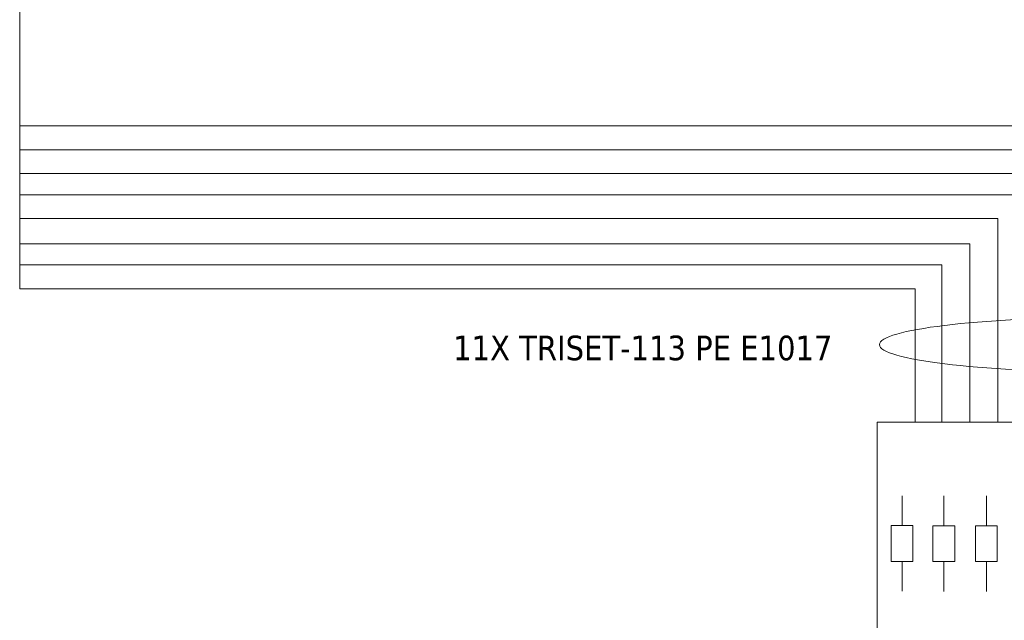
# Model space of a CAD drawing. Header units: millimetres. Extents: x 262469 to 275208, y -32539 to 9411.
# Tile 232 of 256: x 267737 to 268438, y -12922 to -12495. Entities that reach past the tile are written whole.
import ezdxf
from ezdxf.enums import TextEntityAlignment as Align

# ---------------------------------------------------------------- set-up
doc = ezdxf.new("R2010")
doc.units = ezdxf.units.MM
doc.header["$LTSCALE"] = 100
doc.layers.add('$ IE_TELETECHNIKA', color=5, linetype='Continuous', lineweight=30)
doc.styles.add('TAHOMA', font='tahoma.ttf', dxfattribs={"width": 0.85})

msp = doc.modelspace()

# ---------------------------------------------------------------- linework, layer by layer
at = {"layer": '$ IE_TELETECHNIKA', "color": 0, "linetype": 'Continuous', "lineweight": 5, "ltscale": 4}
for p, q in [((267737.47, -12686.27), (267737.47, -12276.63)), ((268511.47, -12570.27), (267737.47, -12570.27)), ((268491.47, -12587.27), (267737.47, -12587.27)), ((268472.47, -12604.27), (267737.47, -12604.27)), ((268452.47, -12619.27), (267737.47, -12619.27)), ((268433.47, -12636.27), (267737.47, -12636.27)), ((268433.47, -12636.27), (268433.47, -12781.09)), ((268413.47, -12654.27), (267737.47, -12654.27)), ((268413.47, -12654.27), (268413.47, -12781.09)), ((268393.47, -12669.27), (267737.47, -12669.27)), ((268393.47, -12669.27), (268393.47, -12781.09)), ((267737.47, -12686.27), (268374.47, -12686.27)), ((268374.47, -12686.27), (268374.47, -12781.09)), ((268374.47, -12686.27), (268374.47, -12706.27)), ((268433.47, -12745.63), (268433.47, -12765.63)), ((268413.47, -12763.63), (268413.47, -12781.09)), ((268393.47, -12778.63), (268393.47, -12781.09))]:
    msp.add_line(p, q, dxfattribs=at)
at = {"layer": '$ IE_TELETECHNIKA', "color": 7, "linetype": 'Continuous', "lineweight": 5}
for p, q in [((268720.65, -12781.09), (268347.45, -12781.09)), ((268347.45, -12781.09), (268347.45, -12942.51)), ((268365.28, -12833.53), (268365.28, -12854.79)), ((268394.97, -12833.66), (268394.97, -12854.91)), ((268425.25, -12833.6), (268425.25, -12854.85)), ((268365.28, -12854.79), (268357.55, -12854.79)), ((268357.55, -12854.79), (268357.55, -12880.29)), ((268365.28, -12854.79), (268373.01, -12854.79)), ((268373.01, -12854.79), (268373.01, -12880.29)), ((268394.97, -12854.91), (268387.24, -12854.91)), ((268387.24, -12854.91), (268387.24, -12880.42)), ((268394.97, -12854.91), (268402.7, -12854.91)), ((268402.7, -12854.91), (268402.7, -12880.42)), ((268425.25, -12854.85), (268417.52, -12854.85)), ((268417.52, -12854.85), (268417.52, -12880.35)), ((268425.25, -12854.85), (268432.98, -12854.85)), ((268432.98, -12854.85), (268432.98, -12880.35)), ((268357.55, -12880.29), (268365.28, -12880.29)), ((268373.01, -12880.29), (268365.28, -12880.29)), ((268365.28, -12880.29), (268365.28, -12901.54)), ((268387.24, -12880.42), (268394.97, -12880.42)), ((268402.7, -12880.42), (268394.97, -12880.42)), ((268394.97, -12880.42), (268394.97, -12901.67)), ((268417.52, -12880.35), (268425.25, -12880.35)), ((268432.98, -12880.35), (268425.25, -12880.35)), ((268425.25, -12880.35), (268425.25, -12901.61))]:
    msp.add_line(p, q, dxfattribs=at)
at = {"layer": '$ IE_TELETECHNIKA', "color": 7, "linetype": 'Continuous', "lineweight": 0}
msp.add_ellipse((268507.65, -12725.97), major_axis=(158.53, 0), ratio=0.122033, start_param=-6.283185, end_param=0, dxfattribs=at)

# ---------------------------------------------------------------- texts
at = {"layer": '$ IE_TELETECHNIKA', "color": 7, "style": 'TAHOMA'}
msp.add_text('11X TRISET-113 PE E1017', height=17.5, dxfattribs=at).set_placement((268045.86, -12719.57), align=Align.TOP_LEFT)

doc.saveas('drawing.dxf')
